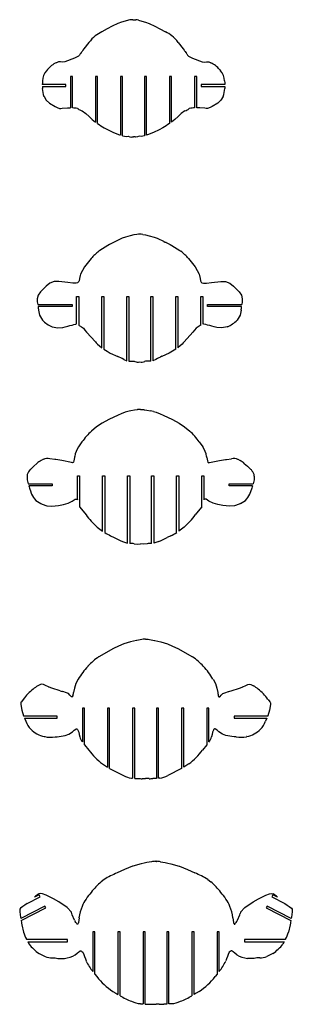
# Model space of a CAD drawing. Extents: x 1980 to 7619, y -7122 to 8570.
# Tile 10 of 12: x 2565 to 3087, y -1202 to 686. Entities that reach past the tile are written whole.
import ezdxf

# ---------------------------------------------------------------- set-up
doc = ezdxf.new("R2010")
doc.units = 0

msp = doc.modelspace()

# ---------------------------------------------------------------- linework, layer by layer
at = {"color": 7, "linetype": 'Continuous'}
for p, q in [((2773.2, 685.8), (2766.8, 683.9)), ((2778.9, 686.3), (2778.5, 686.4)), ((2781.3, 686.1), (2778.9, 686.3)), ((2784.4, 686.1), (2786.7, 686.3)), ((2786.7, 686.3), (2787.1, 686.4)), ((2792.4, 685.8), (2798.8, 683.9)), ((2732.3, 669.1), (2721.9, 663.2)), ((2741.9, 674), (2732.3, 669.1)), ((2752.9, 679.2), (2741.9, 674)), ((2812.7, 679.2), (2823.7, 674)), ((2823.7, 674), (2833.4, 669.1)), ((2833.4, 669.1), (2843.7, 663.2)), ((2697.2, 642.7), (2687.8, 630.7)), ((2868.4, 642.7), (2877.8, 630.7)), ((2687.8, 630.7), (2685.8, 627.9)), ((2877.8, 630.7), (2879.8, 627.9)), ((2669.9, 612.5), (2651.5, 605.6)), ((2895.7, 612.5), (2914.2, 605.6)), ((2618.2, 591), (2616.2, 588.5)), ((2947.4, 591), (2949.5, 588.5)), ((2665.9, 577.4), (2661.9, 577.4)), ((2661.9, 577.4), (2661.9, 517.3)), ((2665.9, 517.2), (2665.9, 577.4)), ((2713.9, 577.4), (2709.9, 577.4)), ((2709.9, 577.4), (2709.9, 489.8)), ((2713.9, 487.4), (2713.9, 577.4)), ((2761.9, 577.4), (2757.9, 577.4)), ((2757.9, 577.4), (2757.9, 465.2)), ((2761.9, 463.8), (2761.9, 577.4)), ((2807.7, 577.4), (2803.7, 577.4)), ((2803.7, 577.4), (2803.7, 463.8)), ((2807.7, 465.2), (2807.7, 577.4)), ((2855.7, 577.4), (2851.7, 577.4)), ((2851.7, 577.4), (2851.7, 487.4)), ((2855.7, 489.8), (2855.7, 577.4)), ((2903.7, 577.4), (2899.7, 577.4)), ((2899.7, 577.4), (2899.7, 517.2)), ((2903.7, 517.3), (2903.7, 577.4)), ((2653.4, 562.1), (2608.1, 562.1)), ((2608.2, 558.1), (2653.4, 558.1)), ((2653.4, 558.1), (2653.4, 562.1)), ((2957.5, 562.1), (2912.2, 562.1)), ((2912.2, 562.1), (2912.2, 558.1)), ((2912.2, 558.1), (2957.4, 558.1)), ((2621.8, 526.1), (2632.5, 519.7)), ((2632.5, 519.7), (2636.4, 517.8)), ((2656.3, 517.5), (2657.7, 517.4)), ((2675.5, 516.2), (2676.4, 515.9)), ((2684.7, 511.8), (2691.7, 506.6)), ((2881, 511.8), (2873.9, 506.6)), ((2890.1, 516.2), (2889.3, 515.9)), ((2909.4, 517.5), (2907.9, 517.4)), ((2933.1, 519.7), (2929.3, 517.8)), ((2943.8, 526.1), (2933.1, 519.7)), ((2723.6, 481.1), (2726.5, 479.2)), ((2726.5, 479.2), (2734, 475.4)), ((2734, 475.4), (2744.5, 470.2)), ((2831.6, 475.4), (2821.1, 470.2)), ((2839.1, 479.2), (2831.6, 475.4)), ((2842, 481.1), (2839.1, 479.2)), ((2744.5, 470.2), (2756.1, 465.7)), ((2768.6, 462.7), (2772.3, 462.8)), ((2797.1, 462.7), (2793.3, 462.8)), ((2821.1, 470.2), (2809.5, 465.7)), ((2761.3, 267.4), (2736.8, 255.2)), ((2767.2, 269.3), (2761.3, 267.4)), ((2776.5, 271.9), (2767.2, 269.3)), ((2783.5, 273.7), (2776.5, 271.9)), ((2789.1, 274.7), (2783.5, 273.7)), ((2789.1, 274.7), (2789.1, 274.7)), ((2800.3, 274.7), (2800.4, 274.7)), ((2800.4, 274.7), (2805.9, 273.7)), ((2805.9, 273.7), (2812.9, 271.9)), ((2812.9, 271.9), (2822.3, 269.3)), ((2822.3, 269.3), (2828.1, 267.4)), ((2828.1, 267.4), (2841.5, 261.3)), ((2733.3, 253.2), (2718.1, 243.7)), ((2736.5, 255.1), (2733.3, 253.2)), ((2736.8, 255.2), (2736.5, 255.1)), ((2841.9, 259.3), (2841.5, 261.3)), ((2845.4, 259.3), (2841.9, 259.3)), ((2845.4, 259.3), (2852.6, 255.2)), ((2852.6, 255.2), (2852.9, 255.1)), ((2852.9, 255.1), (2856.1, 253.2)), ((2856.1, 253.2), (2871.3, 243.7)), ((2701.5, 228.2), (2688.8, 212.2)), ((2718.1, 243.7), (2716.4, 242.5)), ((2871.3, 243.7), (2873, 242.5)), ((2887.9, 228.2), (2900.6, 212.2)), ((2688.8, 212.2), (2681, 198.3)), ((2900.6, 212.2), (2908.4, 198.3)), ((2681, 198.3), (2680.3, 196.1)), ((2908.4, 198.3), (2909.2, 196.1)), ((2622.5, 181.2), (2615.6, 175.6)), ((2666.7, 181.1), (2657.2, 182.2)), ((2922.7, 181.1), (2932.2, 182.2)), ((2967, 181.2), (2973.9, 175.6)), ((2673.8, 155.4), (2677.8, 155.4)), ((2673.8, 103), (2673.8, 155.4)), ((2677.8, 155.4), (2677.8, 100.5)), ((2721.8, 155.4), (2725.8, 155.4)), ((2721.8, 57.4), (2721.8, 155.4)), ((2725.8, 155.4), (2725.8, 54.5)), ((2769.8, 155.4), (2773.8, 155.4)), ((2769.8, 32.5), (2769.8, 155.4)), ((2773.8, 155.4), (2773.8, 31.5)), ((2815.6, 155.4), (2819.6, 155.4)), ((2815.6, 31.5), (2815.6, 155.4)), ((2819.6, 155.4), (2819.6, 32.5)), ((2863.6, 155.4), (2867.6, 155.4)), ((2863.6, 54.5), (2863.6, 155.4)), ((2867.6, 155.4), (2867.6, 57.4)), ((2911.6, 155.4), (2915.6, 155.4)), ((2911.6, 100.5), (2911.6, 155.4)), ((2915.6, 155.4), (2915.6, 103)), ((2598.6, 150.8), (2598.6, 150.4)), ((2599.5, 140.1), (2665.3, 140.1)), ((2665.3, 136.1), (2600, 136.1)), ((2665.3, 140.1), (2665.3, 136.1)), ((2924.1, 140.1), (2990, 140.1)), ((2924.1, 136.1), (2924.1, 140.1)), ((2989.4, 136.1), (2924.1, 136.1)), ((2990.9, 150.8), (2990.9, 150.4)), ((2600.8, 129.3), (2602.8, 119.9)), ((2602.8, 119.9), (2608.4, 110.1)), ((2986.6, 119.9), (2981.1, 110.1)), ((2988.6, 129.3), (2986.6, 119.9)), ((2627.1, 97.6), (2627.6, 97.5)), ((2672, 102.6), (2673.8, 103)), ((2677.8, 100.5), (2678.9, 99.8)), ((2911.6, 100.5), (2910.6, 99.8)), ((2917.5, 102.6), (2915.6, 103)), ((2962.3, 97.6), (2961.9, 97.5)), ((2692.9, 87.2), (2709.7, 68.4)), ((2896.5, 87.2), (2879.7, 68.4)), ((2709.7, 68.4), (2711.5, 66.6)), ((2711.5, 66.6), (2713.8, 64.3)), ((2877.9, 66.6), (2875.6, 64.3)), ((2879.7, 68.4), (2877.9, 66.6)), ((2738.2, 47.2), (2752.5, 40.8)), ((2851.2, 47.2), (2837, 40.8)), ((2763.9, 35), (2769.8, 32.5)), ((2769.8, 32.5), (2769.8, 32.5)), ((2783.9, 31.5), (2785.4, 31.1)), ((2805.5, 31.5), (2804, 31.1)), ((2825.5, 35), (2819.6, 32.5)), ((2819.6, 32.5), (2819.6, 32.5)), ((2753.2, -72.1), (2735.5, -80.3)), ((2759.1, -69.3), (2753.2, -72.1)), ((2766.9, -66.5), (2759.1, -69.3)), ((2784.4, -62.6), (2777.6, -63.8)), ((2789.8, -61.5), (2784.4, -62.6)), ((2790.3, -61.4), (2789.8, -61.5)), ((2796.4, -61.1), (2790.3, -61.4)), ((2796.4, -61.1), (2802.5, -61.4)), ((2802.5, -61.4), (2802.9, -61.5)), ((2802.9, -61.5), (2808.3, -62.6)), ((2808.3, -62.6), (2815.2, -63.8)), ((2825.9, -66.5), (2833.6, -69.3)), ((2833.6, -69.3), (2839.5, -72.1)), ((2839.5, -72.1), (2857.2, -80.3)), ((2735.5, -80.3), (2722.5, -87.4)), ((2857.2, -80.3), (2870.2, -87.4)), ((2684.1, -123.4), (2677.7, -132.9)), ((2908.7, -123.4), (2915.1, -132.9)), ((2610.3, -156.6), (2605.9, -158.7)), ((2631.9, -156.8), (2622.5, -155.4)), ((2634.1, -157.2), (2631.9, -156.8)), ((2645.5, -159.1), (2634.1, -157.2)), ((2664.3, -162.8), (2645.5, -159.1)), ((2928.4, -162.8), (2947.3, -159.1)), ((2947.3, -159.1), (2958.7, -157.2)), ((2958.7, -157.2), (2960.9, -156.8)), ((2960.9, -156.8), (2970.3, -155.4)), ((2982.5, -156.6), (2986.8, -158.7)), ((2585, -176.3), (2583.2, -178.6)), ((2585.9, -175.4), (2585, -176.3)), ((2675.5, -188.1), (2679.5, -188.1)), ((2675.5, -234.2), (2675.5, -188.1)), ((2679.5, -188.1), (2679.5, -247.8)), ((2723.5, -188.1), (2727.5, -188.1)), ((2723.5, -294.6), (2723.5, -188.1)), ((2727.5, -188.1), (2727.5, -297.1)), ((2771.5, -188.1), (2775.5, -188.1)), ((2771.5, -317.7), (2771.5, -188.1)), ((2775.5, -188.1), (2775.5, -318.1)), ((2817.3, -188.1), (2821.3, -188.1)), ((2817.3, -318.1), (2817.3, -188.1)), ((2821.3, -188.1), (2821.3, -317.7)), ((2865.3, -188.1), (2869.3, -188.1)), ((2865.3, -297.1), (2865.3, -188.1)), ((2869.3, -188.1), (2869.3, -294.6)), ((2913.3, -247.8), (2913.3, -188.1)), ((2913.3, -188.1), (2917.3, -188.1)), ((2917.3, -188.1), (2917.3, -234.2)), ((3006.9, -175.4), (3007.7, -176.3)), ((3007.7, -176.3), (3009.5, -178.6)), ((2580.9, -203.4), (2627.2, -203.4)), ((2627.2, -207.4), (2582.2, -207.4)), ((2627.2, -203.4), (2627.2, -207.4)), ((2965.6, -203.4), (3011.9, -203.4)), ((2965.6, -207.4), (2965.6, -203.4)), ((3010.6, -207.4), (2965.6, -207.4)), ((2583.6, -211.7), (2585.9, -218.9)), ((2585.9, -218.9), (2586.2, -219.8)), ((3006.8, -218.9), (3006.6, -219.8)), ((3009.2, -211.7), (3006.8, -218.9)), ((2605.2, -241.5), (2607.6, -242.7)), ((2626.4, -246.7), (2639.3, -245.4)), ((2639.3, -245.4), (2648.9, -243.3)), ((2953.4, -245.4), (2943.9, -243.3)), ((2966.3, -246.7), (2953.4, -245.4)), ((2987.5, -241.5), (2985.1, -242.7)), ((2738.8, -303.2), (2745.5, -306.6)), ((2761.4, -314.4), (2771.5, -317.7)), ((2784, -318.5), (2790.9, -319.1)), ((2790.9, -319.1), (2796.4, -318.7)), ((2801.8, -319.1), (2796.4, -318.7)), ((2808.8, -318.5), (2801.8, -319.1)), ((2831.3, -314.4), (2821.3, -317.7)), ((2853.9, -303.2), (2847.3, -306.6)), ((2776.9, -506.9), (2764.2, -510.7)), ((2788.2, -504), (2776.9, -506.9)), ((2789.3, -503.8), (2788.2, -504)), ((2798.9, -502.3), (2789.3, -503.8)), ((2800.9, -501.8), (2798.9, -502.3)), ((2811, -501.8), (2813, -502.3)), ((2813, -502.3), (2822.6, -503.8)), ((2822.6, -503.8), (2823.7, -504)), ((2823.7, -504), (2835, -506.9)), ((2835, -506.9), (2847.6, -510.7)), ((2744.1, -519.5), (2716.3, -535.1)), ((2744.5, -519.4), (2744.1, -519.5)), ((2867.4, -519.4), (2867.8, -519.5)), ((2867.8, -519.5), (2895.5, -535.1)), ((2695.6, -553.4), (2695.2, -553.8)), ((2916.3, -553.4), (2916.6, -553.8)), ((2626.6, -595.5), (2621.2, -593.4)), ((2642.2, -600.5), (2626.6, -595.5)), ((2669.7, -595.8), (2668, -603.8)), ((2942.2, -595.8), (2943.9, -603.8)), ((2969.7, -600.5), (2985.3, -595.5)), ((2985.3, -595.5), (2990.7, -593.4)), ((2568.9, -637.8), (2571.9, -648.4)), ((2689, -633.8), (2685, -633.8)), ((2685, -633.8), (2685, -698.7)), ((2689, -703.9), (2689, -633.8)), ((2737, -633.8), (2733, -633.8)), ((2733, -633.8), (2733, -747.2)), ((2737, -749.6), (2737, -633.8)), ((2785, -633.8), (2781, -633.8)), ((2781, -633.8), (2781, -768.1)), ((2785, -768.5), (2785, -633.8)), ((2830.8, -633.8), (2826.8, -633.8)), ((2826.8, -633.8), (2826.8, -768.5)), ((2830.8, -768.1), (2830.8, -633.8)), ((2878.8, -633.8), (2874.8, -633.8)), ((2874.8, -633.8), (2874.8, -749.6)), ((2878.8, -747.2), (2878.8, -633.8)), ((2926.8, -633.8), (2922.8, -633.8)), ((2922.8, -633.8), (2922.8, -703.9)), ((2926.8, -698.7), (2926.8, -633.8)), ((3043, -637.8), (3040, -648.4)), ((2571.9, -648.4), (2572.1, -649.1)), ((2636.7, -649.1), (2572.1, -649.1)), ((2573.8, -653.1), (2576.7, -658.7)), ((2573.8, -653.1), (2636.7, -653.1)), ((2636.7, -653.1), (2636.7, -649.1)), ((3039.7, -649.1), (2975.1, -649.1)), ((2975.1, -649.1), (2975.1, -653.1)), ((2975.1, -653.1), (3038.1, -653.1)), ((3038.1, -653.1), (3035.2, -658.7)), ((3040, -648.4), (3039.7, -649.1)), ((2612, -688.3), (2612.9, -688.5)), ((2640.7, -688.4), (2652.2, -686.4)), ((2652.2, -686.4), (2658.8, -683.9)), ((2959.6, -686.4), (2953.1, -683.9)), ((2971.1, -688.4), (2959.6, -686.4)), ((2999.9, -688.3), (2999, -688.5)), ((2689, -703.9), (2697.2, -714.5)), ((2922.8, -703.9), (2914.7, -714.5)), ((2723.3, -740.9), (2733, -747.2)), ((2737, -749.6), (2763.7, -763.2)), ((2874.8, -749.6), (2848.2, -763.2)), ((2888.5, -740.9), (2878.8, -747.2)), ((2778.6, -767.9), (2781, -768.1)), ((2785, -768.5), (2792, -768.8)), ((2799.3, -769), (2805.9, -768.9)), ((2812.6, -769), (2805.9, -768.9)), ((2826.8, -768.5), (2819.9, -768.8)), ((2833.3, -767.9), (2830.8, -768.1)), ((2765.2, -943.3), (2751.2, -949.7)), ((2781, -936.8), (2765.2, -943.3)), ((2781.1, -936.7), (2781, -936.8)), ((2781.2, -936.7), (2781.1, -936.7)), ((2797.1, -932.3), (2781.2, -936.7)), ((2854.4, -932.3), (2870.3, -936.7)), ((2870.3, -936.7), (2870.4, -936.7)), ((2870.4, -936.7), (2870.5, -936.8)), ((2870.5, -936.8), (2886.3, -943.3)), ((2886.3, -943.3), (2900.3, -949.7)), ((2726.6, -962.4), (2721.1, -966.8)), ((2924.9, -962.4), (2930.4, -966.8)), ((2579.1, -1008.3), (2604.1, -995.5)), ((2602.3, -991.9), (2593.4, -996.5)), ((2604.1, -995.5), (2602.3, -991.9)), ((2639.7, -1005.5), (2629.4, -999.2)), ((3011.9, -1005.5), (3022.1, -999.2)), ((3049.2, -991.9), (3047.4, -995.5)), ((3047.4, -995.5), (3072.4, -1008.3)), ((3058.1, -996.5), (3049.2, -991.9)), ((2613.2, -1013.3), (2567, -1037)), ((2567.6, -1041.2), (2615, -1016.8)), ((2579.1, -1008.3), (2574.9, -1011.4)), ((2615, -1016.8), (2613.2, -1013.3)), ((2655.5, -1016.3), (2639.7, -1005.5)), ((2663.7, -1025.3), (2655.5, -1016.3)), ((2987.8, -1025.3), (2996.1, -1016.3)), ((2996.1, -1016.3), (3011.9, -1005.5)), ((3038.3, -1013.3), (3036.5, -1016.8)), ((3036.5, -1016.8), (3083.9, -1041.2)), ((3084.5, -1037), (3038.3, -1013.3)), ((3072.4, -1008.3), (3076.6, -1011.4)), ((2564.9, -1021.8), (2565.1, -1024.3)), ((2665.5, -1030.2), (2664.6, -1027.4)), ((2669.6, -1040.6), (2665.5, -1030.2)), ((2981.9, -1040.6), (2986, -1030.2)), ((2986, -1030.2), (2986.9, -1027.4)), ((3086.6, -1021.8), (3086.4, -1024.3)), ((2567.6, -1041.2), (2568.2, -1044.9)), ((2568.2, -1044.9), (2568.4, -1046)), ((2568.4, -1046), (2569, -1049.2)), ((2569, -1049.2), (2572.2, -1063.3)), ((2672, -1044.6), (2670.9, -1042.9)), ((2979.5, -1044.6), (2980.6, -1042.9)), ((3082.5, -1049.2), (3079.3, -1063.3)), ((3083.1, -1046), (3082.5, -1049.2)), ((3083.3, -1044.9), (3083.1, -1046)), ((3083.9, -1041.2), (3083.3, -1044.9)), ((2708.9, -1062.5), (2704.9, -1062.5)), ((2704.9, -1062.5), (2704.9, -1138.8)), ((2708.9, -1144), (2708.9, -1062.5)), ((2756.9, -1062.5), (2752.9, -1062.5)), ((2752.9, -1062.5), (2752.9, -1183)), ((2756.9, -1185.3), (2756.9, -1062.5)), ((2804.9, -1062.5), (2800.9, -1062.5)), ((2800.9, -1062.5), (2800.9, -1201.1)), ((2804.9, -1201.4), (2804.9, -1062.5)), ((2850.6, -1062.5), (2846.6, -1062.5)), ((2846.6, -1062.5), (2846.6, -1201.4)), ((2850.6, -1201.1), (2850.6, -1062.5)), ((2898.6, -1062.5), (2894.6, -1062.5)), ((2894.6, -1062.5), (2894.6, -1185.3)), ((2898.6, -1183), (2898.6, -1062.5)), ((2946.6, -1062.5), (2942.6, -1062.5)), ((2942.6, -1062.5), (2942.6, -1144)), ((2946.6, -1138.8), (2946.6, -1062.5)), ((2577.9, -1076.8), (2578.4, -1077.8)), ((2656.6, -1077.8), (2578.4, -1077.8)), ((2580.2, -1081.8), (2582.8, -1086.3)), ((2580.2, -1081.8), (2656.6, -1081.8)), ((2656.6, -1081.8), (2656.6, -1077.8)), ((3073.1, -1077.8), (2995, -1077.8)), ((2995, -1077.8), (2995, -1081.8)), ((2995, -1081.8), (3071.3, -1081.8)), ((3071.3, -1081.8), (3068.8, -1086.3)), ((3073.6, -1076.8), (3073.1, -1077.8)), ((2601.9, -1104.2), (2613.7, -1110)), ((2648.6, -1113.9), (2650.5, -1113.6)), ((3002.9, -1113.9), (3001, -1113.6)), ((3049.6, -1104.2), (3037.8, -1110)), ((2708.9, -1144), (2712.5, -1148.5)), ((2942.6, -1144), (2939, -1148.5)), ((2743.3, -1177), (2748.9, -1180.7)), ((2748.9, -1180.7), (2752.9, -1183)), ((2902.6, -1180.7), (2898.6, -1183)), ((2908.2, -1177), (2902.6, -1180.7)), ((2796, -1200.5), (2796.4, -1200.6)), ((2796.4, -1200.6), (2800.9, -1201.1)), ((2804.9, -1201.4), (2810.9, -1201.7)), ((2819.9, -1201.8), (2825.8, -1201.8)), ((2831.7, -1201.8), (2825.8, -1201.8)), ((2846.6, -1201.4), (2840.7, -1201.7)), ((2855.1, -1200.6), (2850.6, -1201.1)), ((2855.5, -1200.5), (2855.1, -1200.6))]:
    msp.add_line(p, q, dxfattribs=at)
at = {"color": 7, "linetype": 'Continuous', "flags": 128}
for points in [[(2766.8, 683.9), (2759.8, 681.7), (2752.9, 679.2)], [(2798.8, 683.9), (2805.8, 681.7), (2812.7, 679.2)], [(2685.8, 627.9), (2685, 626.7), (2684.2, 625.6), (2682.8, 623.6), (2682.6, 623.3), (2682.5, 623.3), (2682.5, 623.3), (2682.5, 623.3), (2682.5, 623.3), (2682.5, 623.3), (2682.5, 623.3), (2682.5, 623.3), (2682.5, 623.3), (2682.5, 623.3), (2682.5, 623.2), (2682.5, 623.2), (2682.5, 623.2), (2682.5, 623.2), (2682.4, 623.1), (2682.3, 622.9), (2682, 622.6), (2681.6, 621.9), (2680.9, 620.9), (2679.3, 618.6), (2677.4, 616.5), (2675, 614.9), (2669.9, 612.5)], [(2879.8, 627.9), (2880.6, 626.7), (2881.4, 625.6), (2882.9, 623.6), (2883.1, 623.3), (2883.1, 623.3), (2883.1, 623.3), (2883.1, 623.3), (2883.1, 623.3), (2883.1, 623.3), (2883.1, 623.3), (2883.1, 623.3), (2883.1, 623.3), (2883.1, 623.3), (2883.1, 623.2), (2883.1, 623.2), (2883.1, 623.2), (2883.2, 623.2), (2883.2, 623.1), (2883.3, 622.9), (2883.6, 622.6), (2884, 621.9), (2884.7, 620.9), (2886.3, 618.6), (2888.2, 616.5), (2890.6, 614.9), (2895.7, 612.5)], [(2651.5, 605.6), (2647.3, 605.2), (2643.1, 605.7), (2641, 605.8), (2638.9, 605.5), (2635, 603.9)], [(2914.2, 605.6), (2918.3, 605.2), (2922.5, 605.7), (2924.6, 605.8), (2926.7, 605.5), (2930.6, 603.9)], [(2608.7, 569.1), (2608.3, 565.6), (2608.1, 562.1)], [(2957, 569.1), (2957.3, 565.6), (2957.5, 562.1)], [(2608.2, 558.1), (2608.2, 556), (2608.2, 554.2)], [(2957.4, 558.1), (2957.4, 556), (2957.4, 554.2)], [(2611.4, 539.1), (2615.7, 531.8), (2621.8, 526.1)], [(2954.3, 539.1), (2949.9, 531.8), (2943.8, 526.1)], [(2636.4, 517.8), (2641.2, 516.1), (2643.7, 516), (2646.2, 516.6), (2656.3, 517.5)], [(2657.7, 517.4), (2659.8, 517.3), (2661.9, 517.3)], [(2907.9, 517.4), (2905.9, 517.3), (2903.7, 517.3)], [(2929.3, 517.8), (2924.5, 516.1), (2921.9, 516), (2919.5, 516.6), (2909.4, 517.5)], [(2691.7, 506.6), (2697.8, 500.7), (2703.8, 494.8)], [(2703.8, 494.8), (2706.9, 492.2), (2709.9, 489.8)], [(2861.8, 494.8), (2858.7, 492.2), (2855.7, 489.8)], [(2873.9, 506.6), (2867.9, 500.7), (2861.8, 494.8)], [(2713.9, 487.4), (2717.2, 485.3), (2720.4, 483.1), (2723.6, 481.1)], [(2851.7, 487.4), (2848.4, 485.3), (2845.2, 483.1), (2842, 481.1)], [(2756.1, 465.7), (2757.1, 465.4), (2757.9, 465.2)], [(2761.9, 463.8), (2765.2, 463), (2768.6, 462.7)], [(2772.3, 462.8), (2775.5, 461.9), (2778.8, 461.3)], [(2778.8, 461.3), (2779.9, 461.7), (2781, 462), (2781.9, 461.8), (2782.8, 461.9)], [(2786.9, 461.3), (2785.7, 461.7), (2784.6, 462), (2783.7, 461.8), (2782.8, 461.9)], [(2793.3, 462.8), (2790.1, 461.9), (2786.9, 461.3)], [(2803.7, 463.8), (2800.4, 463), (2797.1, 462.7)], [(2809.5, 465.7), (2808.5, 465.4), (2807.7, 465.2)], [(2680.3, 196.1), (2679.2, 190.1), (2678.5, 185.5), (2677.9, 184.2), (2676.9, 183), (2675.7, 182.1), (2672.8, 181.2), (2666.7, 181.1)], [(2909.2, 196.1), (2910.2, 190.1), (2910.9, 185.5), (2911.6, 184.2), (2912.5, 183), (2913.8, 182.1), (2916.7, 181.2), (2922.7, 181.1)], [(2615.6, 175.6), (2604.6, 164.7), (2600.3, 158.3), (2598.6, 150.8)], [(2657.2, 182.2), (2639.6, 184.4), (2630.7, 184.2), (2622.5, 181.2)], [(2932.2, 182.2), (2949.8, 184.4), (2958.7, 184.2), (2967, 181.2)], [(2973.9, 175.6), (2984.9, 164.7), (2989.2, 158.3), (2990.9, 150.8)], [(2598.6, 150.4), (2598.6, 145.3), (2599.5, 140.1)], [(2990.9, 150.4), (2990.8, 145.3), (2990, 140.1)], [(2627.6, 97.5), (2637.5, 95.4), (2647.5, 96.4)], [(2647.5, 96.4), (2652.1, 97.4), (2656.7, 98.5), (2661, 99.7), (2665.1, 100.8), (2668.6, 101.8), (2672, 102.6)], [(2678.9, 99.8), (2683.1, 97.5), (2687, 94.8), (2689.8, 90.9), (2692.9, 87.2)], [(2910.6, 99.8), (2906.3, 97.5), (2902.4, 94.8), (2899.6, 90.9), (2896.5, 87.2)], [(2941.9, 96.4), (2937.3, 97.4), (2932.7, 98.5), (2928.5, 99.7), (2924.3, 100.8), (2920.9, 101.8), (2917.5, 102.6)], [(2961.9, 97.5), (2952, 95.4), (2941.9, 96.4)], [(2713.8, 64.3), (2717.6, 60.8), (2721.8, 57.4)], [(2875.6, 64.3), (2871.8, 60.8), (2867.6, 57.4)], [(2725.8, 54.5), (2732, 50.6), (2738.2, 47.2)], [(2863.6, 54.5), (2857.5, 50.6), (2851.2, 47.2)], [(2773.8, 31.5), (2778.9, 31.3), (2783.9, 31.5)], [(2815.6, 31.5), (2810.5, 31.3), (2805.5, 31.5)], [(2771.8, -65.1), (2769.3, -65.7), (2766.9, -66.5)], [(2821, -65.1), (2823.4, -65.7), (2825.9, -66.5)], [(2722.5, -87.4), (2712.1, -94.5), (2702.4, -102.5)], [(2870.2, -87.4), (2880.6, -94.5), (2890.3, -102.5)], [(2597.9, -164.4), (2591.7, -169.7), (2585.9, -175.4)], [(2669.6, -153.3), (2668.6, -159.7), (2668, -162), (2667.5, -162.6), (2667.1, -162.9), (2666.7, -163), (2665.9, -163.1), (2664.3, -162.8)], [(2923.1, -153.3), (2924.1, -159.7), (2924.8, -162), (2925.3, -162.6), (2925.6, -162.9), (2926, -163), (2926.8, -163.1), (2928.4, -162.8)], [(2994.8, -164.4), (3001, -169.7), (3006.9, -175.4)], [(2579, -188.7), (2579.2, -196.2), (2580.9, -203.4)], [(3013.7, -188.7), (3013.6, -196.2), (3011.9, -203.4)], [(2582.2, -207.4), (2582.8, -209.4), (2583.6, -211.7)], [(3010.6, -207.4), (3009.9, -209.4), (3009.2, -211.7)], [(2607.6, -242.7), (2616.8, -245.8), (2626.4, -246.7)], [(2648.9, -243.3), (2657.5, -240.8), (2665.6, -236.9), (2671.2, -233.2), (2672.3, -232.9), (2673.4, -232.9), (2674.5, -233.3), (2675.3, -234), (2675.5, -234.2)], [(2943.9, -243.3), (2935.2, -240.8), (2927.1, -236.9), (2921.6, -233.2), (2920.5, -232.9), (2919.4, -232.9), (2918.3, -233.3), (2917.4, -234), (2917.3, -234.2)], [(2985.1, -242.7), (2976, -245.8), (2966.3, -246.7)], [(2679.5, -247.8), (2683.3, -252.4), (2691.8, -263.2)], [(2913.3, -247.8), (2909.5, -252.4), (2901, -263.2)], [(2712.9, -286.5), (2718.2, -290.9), (2723.5, -294.6)], [(2879.9, -286.5), (2874.6, -290.9), (2869.3, -294.6)], [(2805.9, -501.8), (2803.5, -501.5), (2800.9, -501.8)], [(2805.9, -501.8), (2808.4, -501.5), (2811, -501.8)], [(2764.2, -510.7), (2754.2, -514.8), (2744.6, -519.3), (2744.5, -519.4), (2744.5, -519.4), (2744.5, -519.4), (2744.5, -519.4), (2744.5, -519.4)], [(2847.6, -510.7), (2857.6, -514.8), (2867.3, -519.3), (2867.4, -519.4), (2867.4, -519.4), (2867.4, -519.4), (2867.4, -519.4), (2867.4, -519.4)], [(2677, -578), (2672.5, -586.6), (2669.7, -595.8)], [(2934.9, -578), (2939.4, -586.6), (2942.2, -595.8)], [(2621.2, -593.4), (2621.2, -593.4), (2621.2, -593.4), (2621.1, -593.4), (2620.8, -593.3), (2619.9, -592.9), (2619, -592.6), (2618.5, -592.3), (2615.7, -591.1), (2610.4, -588.4), (2607.5, -587.7), (2604.6, -588.2), (2599.5, -591.1)], [(2661.1, -609), (2658.5, -605.8), (2654.7, -604.4), (2647.4, -602), (2647.1, -602), (2647, -602), (2646.9, -602.1)], [(2950.8, -609), (2953.4, -605.8), (2957.2, -604.4), (2964.5, -602), (2964.8, -602), (2964.9, -602), (2965, -602.1)], [(2990.7, -593.4), (2990.7, -593.4), (2990.7, -593.4), (2990.8, -593.4), (2991, -593.3), (2992, -592.9), (2992.9, -592.6), (2993.4, -592.3), (2996.2, -591.1), (3001.4, -588.4), (3004.3, -587.7), (3007.2, -588.2), (3012.4, -591.1)], [(2571.7, -617.1), (2568.1, -621.4), (2567.3, -622.6), (2566.8, -623.9), (2566.9, -626.7), (2568.9, -637.8)], [(2666.3, -611.5), (2665.6, -612.1), (2665.2, -612.4), (2664.8, -612.5), (2664.4, -612.4), (2664, -612.3), (2663.3, -611.7), (2661.1, -609)], [(2945.6, -611.5), (2946.2, -612.1), (2946.6, -612.4), (2947, -612.5), (2947.5, -612.4), (2947.9, -612.3), (2948.6, -611.7), (2950.8, -609)], [(3040.2, -617.1), (3043.8, -621.4), (3044.6, -622.6), (3045, -623.9), (3045, -626.7), (3043, -637.8)], [(2658.8, -683.9), (2666.1, -679), (2669.2, -675.9), (2672, -673.9), (2672.9, -673.7), (2674, -673.8), (2675, -674.3), (2675.8, -675), (2676.4, -675.9), (2677.9, -680.1), (2678.9, -684.4), (2680, -688.7)], [(2953.1, -683.9), (2945.8, -679), (2942.7, -675.9), (2939.9, -673.9), (2938.9, -673.7), (2937.8, -673.8), (2936.9, -674.3), (2936.1, -675), (2935.5, -675.9), (2934, -680.1), (2933, -684.4), (2931.9, -688.7)], [(2632.5, -689), (2636.6, -688.7), (2640.7, -688.4)], [(2979.4, -689), (2975.3, -688.7), (2971.1, -688.4)], [(2808.5, -929.8), (2802.8, -931.1), (2797.1, -932.3)], [(2817.2, -928.3), (2812.8, -929), (2808.5, -929.8)], [(2825.8, -927.8), (2825, -927.6), (2824.2, -927.5)], [(2825.8, -927.8), (2826.5, -927.6), (2827.3, -927.5)], [(2834.3, -928.3), (2838.7, -929), (2843, -929.8)], [(2843, -929.8), (2848.7, -931.1), (2854.4, -932.3)], [(2629.4, -999.2), (2615.8, -992.5), (2608.8, -989.7), (2605, -989.3), (2601.3, -990)], [(3022.1, -999.2), (3035.7, -992.5), (3042.7, -989.7), (3046.5, -989.3), (3050.2, -990)], [(2566.4, -1017.3), (2565.2, -1019.4), (2564.9, -1021.8)], [(2574.9, -1011.4), (2570.7, -1014.4), (2566.4, -1017.3)], [(3076.6, -1011.4), (3080.8, -1014.4), (3085.1, -1017.3)], [(3085.1, -1017.3), (3086.3, -1019.4), (3086.6, -1021.8)], [(2565.1, -1024.3), (2566.6, -1034.6), (2567, -1037)], [(2678.4, -1035.7), (2677.1, -1044.6), (2676.7, -1046.9), (2676.4, -1047.5), (2676.3, -1047.7), (2676.1, -1047.8), (2675.8, -1047.9), (2675.6, -1048), (2675, -1047.9), (2674.5, -1047.6), (2674.1, -1047.3), (2673.3, -1046.4), (2672, -1044.6)], [(2973.1, -1035.7), (2974.4, -1044.6), (2974.8, -1046.9), (2975.1, -1047.5), (2975.2, -1047.7), (2975.4, -1047.8), (2975.7, -1047.9), (2976, -1048), (2976.5, -1047.9), (2977, -1047.6), (2977.5, -1047.3), (2978.2, -1046.4), (2979.5, -1044.6)], [(3086.4, -1024.3), (3084.9, -1034.6), (3084.5, -1037)], [(2627.3, -1112.5), (2632.6, -1112.8), (2637.9, -1113.6), (2643.3, -1114.1), (2648.6, -1113.9)], [(2671.2, -1106.7), (2674.8, -1104), (2678, -1100.9), (2679.9, -1099.6), (2680.9, -1099.2), (2682.1, -1099.2), (2683.1, -1099.6), (2684.1, -1100.2), (2685.5, -1102), (2687.5, -1106), (2689.1, -1110.2), (2690.6, -1114.5), (2692.2, -1118.7)], [(2980.3, -1106.7), (2976.8, -1104), (2973.5, -1100.9), (2971.6, -1099.6), (2970.6, -1099.2), (2969.4, -1099.2), (2968.4, -1099.6), (2967.5, -1100.2), (2966, -1102), (2964, -1106), (2962.4, -1110.2), (2960.9, -1114.5), (2959.3, -1118.7)], [(3024.2, -1112.5), (3018.9, -1112.8), (3013.6, -1113.6), (3008.3, -1114.1), (3002.9, -1113.9)]]:
    msp.add_lwpolyline(points, dxfattribs=at)
at = {"color": 7, "linetype": 'Continuous'}
for centre, radius, start, end in [((2777.3, 672.4), 14, 85.0194, 106.7984), ((2781.7, 688), 1.99, 256.6967, 303.6504), ((2783.9, 688), 1.99, 236.3465, 283.3048), ((2788.3, 672.4), 14, 73.2013, 94.9807), ((2771.3, 567.7), 107.5, 117.3628, 125.2033), ((2794.2, 567.5), 107.8, 54.8051, 62.6294), ((2772.5, 583.7), 95.6, 131.2918, 141.8703), ((2793.1, 583.7), 95.7, 38.1311, 48.7067), ((2639.5, 568.4), 30.9, 139.1809, 178.6374), ((2654.2, 561.5), 46.6, 114.3785, 140.6761), ((2911.4, 561.4), 46.6, 39.3271, 65.6179), ((2926.1, 568.4), 30.9, 1.3627, 40.8197), ((2658.9, 556.9), 50.8, 183.0548, 200.4883), ((2906.7, 556.9), 50.8, 339.514, 356.9445), ((2665.3, 460.7), 56.4, 79.5, 89.3253), ((2687.5, 527.8), 16.2, 226.765, 260.0182), ((2878.1, 527.8), 16.2, 279.9732, 313.2437), ((2900.4, 460.7), 56.5, 90.6741, 100.495), ((2792.9, 252), 23, 85.3792, 99.321), ((2796.6, 252), 23, 80.6789, 94.6208), ((2775.8, 165.6), 97.1, 127.6621, 139.8666), ((2813.6, 165.6), 97.2, 40.1347, 52.3347), ((2737.5, 149.2), 138.1, 185.4307, 188.295), ((2851.8, 149.2), 138.3, 351.7082, 354.5681), ((2647.7, 148.8), 55.2, 224.5008, 248.079), ((2941.7, 148.8), 55.2, 291.9255, 315.497), ((2526.1, -416.1), 509.9, 62.1984, 63.6405), ((3067.2, -423.6), 518.4, 116.3713, 117.7898), ((2791.8, 46.4), 16.6, 247.361, 280.2021), ((2797.7, 46.4), 16.6, 259.7979, 292.639), ((2793.2, -145.7), 83.4, 100.8334, 104.8966), ((2799.5, -145.5), 83.2, 75.0986, 79.1715), ((2794.2, -201.6), 135.1, 132.8195, 144.6191), ((2798.5, -201.6), 135.1, 35.3815, 47.1812), ((2762.7, -169.6), 94.5, 168.6611, 170.0588), ((2711.9, -158), 42.4, 143.7703, 170.5431), ((2880.9, -158), 42.4, 9.4583, 36.2294), ((2830.2, -169.5), 94.4, 9.9378, 11.3379), ((2624.6, -193.1), 39.1, 118.4685, 132.9378), ((2618, -172.4), 17.5, 75.1789, 116.1215), ((2974.8, -172.4), 17.5, 63.8741, 104.8211), ((2968, -193.3), 39.4, 47.1251, 61.4693), ((2594.4, -189.2), 15.4, 136.6204, 178.3799), ((2998.3, -189.2), 15.4, 1.6216, 43.3781), ((2619.4, -209.8), 34.7, 196.7815, 245.8947), ((2973.3, -209.8), 34.7, 294.1049, 343.2185), ((2845.4, -145.3), 193.6, 217.5079, 226.8162), ((2747.3, -145.3), 193.7, 313.187, 322.4893), ((2806.8, -163.6), 155.2, 239.2836, 244.031), ((2786, -163.6), 155.3, 295.9696, 300.7163), ((2903.1, -3.5), 341.7, 242.5313, 245.5053), ((2757.8, -778.8), 461.1, 86.753, 87.8069), ((2834.9, -778.3), 460.6, 92.1926, 93.2475), ((2689.6, -3.4), 341.8, 294.4951, 297.4686), ((2804.7, -655.9), 149.7, 126.171, 136.7939), ((2807.2, -656), 149.7, 43.2072, 53.8283), ((2790.1, -644.3), 131.1, 136.3365, 149.6327), ((2821.8, -644.3), 131, 30.3657, 43.665), ((2652.8, -675.7), 100.1, 128.4128, 144.14), ((2637.3, -655), 74.2, 120.6152, 128.9268), ((2871.5, 60.9), 700, 250.8752, 251.2788), ((2645.7, -602.8), 22.3, 337.0713, 357.468), ((2966.2, -602.8), 22.3, 182.5278, 202.9346), ((2742.2, 55.3), 694.1, 288.7191, 289.126), ((2974.6, -655), 74.2, 51.0726, 59.3847), ((2959, -675.7), 100.1, 35.8601, 51.5874), ((2607.1, -650.1), 31.6, 195.7342, 228.9652), ((3004.8, -650.1), 31.6, 311.0374, 344.2639), ((2619.8, -644.3), 44.8, 221.5403, 259.9254), ((2992, -644.3), 44.8, 280.075, 318.4591), ((2624.2, -629.4), 60.1, 259.1284, 277.9024), ((2704.2, -682.7), 24.9, 193.7831, 219.8511), ((2907.7, -682.8), 24.9, 320.1474, 346.2217), ((2987.6, -629.4), 60.2, 262.0993, 280.8671), ((2816.3, -622.6), 150.4, 217.6527, 231.8427), ((2793.8, -620.8), 153, 308.2751, 322.2287), ((2784.7, -722), 46.3, 243.0085, 262.3581), ((2801.2, -550.6), 218.5, 267.5967, 269.5063), ((2810.7, -550.6), 218.5, 270.4937, 272.4033), ((2827.1, -722), 46.3, 277.6464, 296.9869), ((2827.5, -985.6), 58.2, 93.2689, 100.2383), ((2824, -985.7), 58.3, 79.7656, 86.7275), ((2831.3, -1134.9), 201.8, 113.3948, 121.246), ((2820.2, -1134.8), 201.7, 58.7514, 66.606), ((2843.1, -1103.7), 183.4, 131.7033, 140.5529), ((2808.5, -1103.6), 183.3, 39.4428, 48.2997), ((2614.1, -1013.8), 27, 118.226, 139.983), ((2779, -1056.2), 103.8, 138.3354, 156.0016), ((2872.5, -1056.2), 103.8, 23.9978, 41.6665), ((3037.4, -1013.8), 27, 40.0168, 61.7751), ((2781.9, -1051.9), 104.8, 158.791, 171.0979), ((2869.6, -1051.9), 104.8, 8.9013, 21.2098), ((2649.7, -1032.4), 15.7, 18.4182, 26.8561), ((3001.8, -1032.3), 15.7, 153.1472, 161.593), ((2765.6, -985.3), 110.8, 209.9319, 211.3118), ((2887.1, -986), 109.4, 328.6793, 330.0769), ((2611.7, -1054.7), 40.4, 192.3218, 213.1561), ((3039.8, -1054.7), 40.4, 326.8433, 347.6803), ((2659.6, -1023.4), 99.3, 219.2945, 234.4469), ((2991.9, -1023.4), 99.3, 305.5534, 320.7052), ((2627.5, -1073), 39.5, 249.6362, 269.7986), ((2645.1, -1063), 50.9, 276.1589, 300.8292), ((3006.4, -1063), 50.9, 239.1708, 263.8411), ((3024.1, -1073), 39.5, 270.2014, 290.3638), ((2787.3, -1072.8), 105.6, 205.7871, 218.6892), ((2864.2, -1072.8), 105.6, 321.3102, 334.2141), ((2811.7, -1072.1), 125.2, 217.6083, 236.8869), ((2839.7, -1072), 125.4, 303.1222, 322.3833), ((2846.4, -1026.1), 182.7, 240.6555, 248.3759), ((2805.1, -1026.1), 182.7, 291.6235, 299.3438), ((2799, -1156.1), 44.5, 243.3465, 266.0346), ((2817.9, -971.5), 230.2, 268.2406, 270.4825), ((2833.6, -971), 230.8, 269.5201, 271.7568), ((2852.5, -1156.1), 44.5, 273.9659, 296.6545)]:
    msp.add_arc(centre, radius, start, end, dxfattribs=at)

doc.saveas('drawing.dxf')
